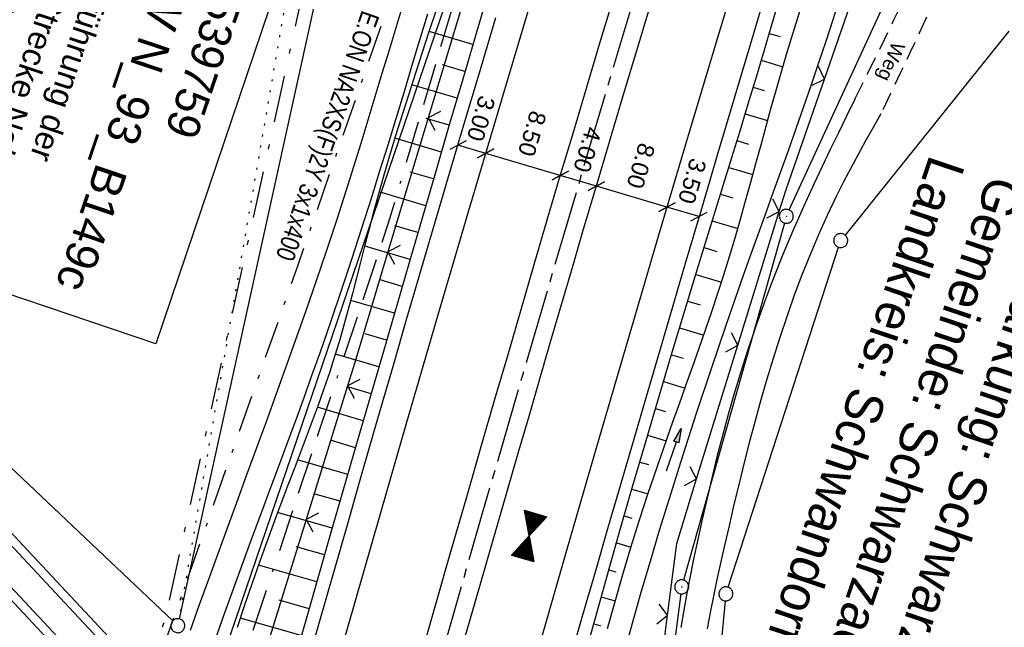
# Model space of a CAD drawing. Extents: x 511997 to 512565, y 475430 to 476399.
# Tile 4 of 32: x 512122 to 512228, y 475520 to 475585. Entities that reach past the tile are written whole.
import ezdxf
from ezdxf.enums import TextEntityAlignment as Align

# ---------------------------------------------------------------- set-up
doc = ezdxf.new("R2010")
doc.units = 0
doc.header["$LTSCALE"] = 10
doc.header["$MEASUREMENT"] = 0
for name, pattern in [('ACAD_ISO16W100', [73, 15, -6.5, 15, -6.5, 15, -7, 1, -7]), ('ACHSE', [5.5, 4, -0.5, 0.5, -0.5]), ('AUSGEZOGEN', [0]), ('LT00', [0]), ('LT08', [0.42, 0.2, -0.1, 0.02, -0.1]), ('LT11', [0.3, 0.2, -0.1]), ('PUNKTX2_STR', [0.6, 0.1, -0.5])]:
    doc.linetypes.add(name, pattern=pattern)
doc.layers.get('0').update_dxf_attribs({"linetype": 'LT00'})
for name, color, linetype in [('--WASSER_GRENZE', 180, 'PUNKTX2_STR'), ('-AX-020', 250, 'ACHSE'), ('-HTP-20O', 11, 'LT00'), ('BAB-KABEL', 220, 'ACAD_ISO16W100'), ('BEMAßUNG', 255, 'Continuous'), ('BW_TEXT', 20, 'AUSGEZOGEN'), ('DFK_AB_L', 21, 'LT00'), ('DFK_AB_P', 7, 'LT00'), ('DFK_GZPKT', 250, 'LT00'), ('DFK_KATASTER', 250, 'LT00'), ('FELDWEG_TEXT', 1, 'Continuous'), ('GEMEINDEGRENZE', 3, 'LT08'), ('GRENZNAME', 250, 'Continuous'), ('PFEIL', 140, 'AUSGEZOGEN'), ('STROM_TEXT', 80, 'Continuous'), ('STROM_UNTER', 80, 'LT08'), ('V89_AFBR_BAB', 250, 'LT00'), ('V89_BOESCH', 250, 'LT00'), ('V89_BOSCHUNG', 250, 'LT00'), ('V89_BR_KAPPE', 30, 'LT00'), ('V89_FELDWEG', 250, 'LT11'), ('V89_GRABEN', 250, 'LT00'), ('V89_LD_MARK', 250, 'LT00'), ('V89_ZAUN', 40, 'LT00')]:
    doc.layers.add(name, color=color, linetype=linetype)
doc.styles.add('Arial', font='ARIAL.TTF')
doc.styles.add('Beschrift', font='ARIAL.TTF')
doc.styles.add('UNIR-H', font='unir_h.shx', dxfattribs={"width": 0.8})
doc.styles.add('Versorgungsltg', font='ARIAL.TTF', dxfattribs={"width": 0.8, "height": 2})

# ---------------------------------------------------------------- blocks, each defined once
blk = doc.blocks.new('SYMB7010')
at = {"color": 0, "linetype": 'ByBlock'}
for points in [[(-0.031408, 0.499213), (-0.093728, 0.49134), (-0.15457, 0.475719), (-0.212975, 0.452595), (-0.268021, 0.422333), (-0.31884, 0.385411), (-0.36463, 0.342411), (-0.40467, 0.29401), (-0.438329, 0.240973), (-0.465074, 0.184136), (-0.484486, 0.124395), (-0.496256, 0.062692), (-0.5002, 0)], [(-0.5002, 0), (-0.496256, -0.062692), (-0.484486, -0.124395), (-0.465075, -0.184136), (-0.438329, -0.240973), (-0.404671, -0.29401), (-0.36463, -0.342411), (-0.31884, -0.385411), (-0.268021, -0.422333), (-0.212975, -0.452595), (-0.154571, -0.475719), (-0.093728, -0.49134), (-0.031408, -0.499213), (0.031408, -0.499213)], [(0.5002, 0), (0.496256, 0.062692), (0.484485, 0.124395), (0.465074, 0.184136), (0.438329, 0.240973), (0.40467, 0.29401), (0.36463, 0.342411), (0.31884, 0.385411), (0.268021, 0.422333), (0.212975, 0.452595), (0.15457, 0.475719), (0.093728, 0.49134), (0.031408, 0.499213), (-0.031408, 0.499213)], [(0.031408, -0.499213), (0.093728, -0.491341), (0.15457, -0.475719), (0.212975, -0.452595), (0.268021, -0.422333), (0.31884, -0.385411), (0.36463, -0.342411), (0.404671, -0.294011), (0.438329, -0.240974), (0.465075, -0.184136), (0.484486, -0.124395), (0.496256, -0.062692), (0.500201, 0)]]:
    blk.add_lwpolyline(points, dxfattribs=at)
blk = doc.blocks.new('SYMB0003')
at = {"color": 0, "linetype": 'ByBlock'}
for p, q in [((-0.015712, 0), (0.010166, 0.012015)), ((0, -0.021257), (-0.015712, 0)), ((0.010166, 0.012015), (0, -0.021257))]:
    blk.add_line(p, q, dxfattribs=at)
for points in [[(-0.031395, 0.499013), (-0.093691, 0.491144), (-0.154509, 0.475528), (-0.21289, 0.452414), (-0.267913, 0.422164), (-0.318712, 0.385257), (-0.364484, 0.342274), (-0.404509, 0.293893), (-0.438154, 0.240877), (-0.464888, 0.184062), (-0.484292, 0.124345), (-0.496058, 0.062667), (-0.5, 0)], [(-0.5, 0), (-0.496058, -0.062667), (-0.484292, -0.124345), (-0.464888, -0.184062), (-0.438154, -0.240877), (-0.404509, -0.293893), (-0.364485, -0.342274), (-0.318712, -0.385257), (-0.267914, -0.422164), (-0.21289, -0.452414), (-0.154509, -0.475529), (-0.093691, -0.491144), (-0.031395, -0.499014), (0.031395, -0.499014)], [(0.5, 0), (0.496057, 0.062667), (0.484292, 0.124345), (0.464888, 0.184062), (0.438153, 0.240877), (0.404509, 0.293893), (0.364484, 0.342274), (0.318712, 0.385257), (0.267913, 0.422164), (0.21289, 0.452414), (0.154509, 0.475528), (0.093691, 0.491144), (0.031395, 0.499013), (-0.031395, 0.499013)], [(0.031395, -0.499014), (0.093691, -0.491144), (0.154509, -0.475529), (0.21289, -0.452414), (0.267914, -0.422164), (0.318712, -0.385257), (0.364485, -0.342274), (0.404509, -0.293893), (0.438154, -0.240877), (0.464889, -0.184062), (0.484292, -0.124345), (0.496058, -0.062667), (0.5, 0)]]:
    blk.add_lwpolyline(points, dxfattribs=at)
blk = doc.blocks.new('SYMB0011')
at = {"color": 0, "linetype": 'ByBlock'}
for p, q in [((0.5, 0), (-0.5, 0)), ((0, 0.5), (0, -0.5))]:
    blk.add_line(p, q, dxfattribs=at)
blk = doc.blocks.new('SYMB0024')
at = {"color": 0, "linetype": 'ByBlock'}
for p, q in [((-0.5, 0.5), (0, 0)), ((0, 0), (0.5, 0.5))]:
    blk.add_line(p, q, dxfattribs=at)
blk = doc.blocks.new('_Oblique')
at = {"color": 0, "linetype": 'ByBlock', "lineweight": -2}
blk.add_line((-0.5, -0.5), (0.5, 0.5), dxfattribs=at)
blk = doc.blocks.new('Pfreil3')
at = {"layer": 'PFEIL'}
blk.add_hatch(color=256, dxfattribs=at).paths.add_polyline_path([(-1.55, 0.27), (-1.55, -0.27), (0, 0)])
for p, q in [((-1.55, 0), (-4.83, 0)), ((-1.55, -0.27), (-1.55, 0.27)), ((-1.55, 0.27), (0, 0)), ((0, 0), (-1.55, -0.27))]:
    blk.add_line(p, q, dxfattribs=at)
blk = doc.blocks.new('SYMB0072')
at = {"color": 0, "linetype": 'ByBlock'}
for p, q in [((-0.5, -0.25), (-0.5, 0.25)), ((-0.5, 0.25), (0, 0)), ((-0.5, -0.25), (-0.5, 0.25)), ((-0.48, -0.24), (-0.48, 0.24)), ((-0.46, -0.23), (-0.46, 0.23)), ((-0.44, -0.22), (-0.44, 0.22)), ((0.44, -0.22), (0.44, 0.22)), ((0.46, -0.23), (0.46, 0.23)), ((0.48, -0.24), (0.48, 0.24)), ((0.5, -0.25), (0.5, 0.25)), ((0, 0), (-0.5, -0.25)), ((-0.42, -0.21), (-0.42, 0.21)), ((-0.4, -0.2), (-0.4, 0.2)), ((-0.38, -0.19), (-0.38, 0.19)), ((-0.36, -0.18), (-0.36, 0.18)), ((-0.34, -0.17), (-0.34, 0.17)), ((-0.32, -0.16), (-0.32, 0.16)), ((-0.3, -0.15), (-0.3, 0.15)), ((-0.28, -0.14), (-0.28, 0.14)), ((-0.26, -0.13), (-0.26, 0.13)), ((-0.24, -0.12), (-0.24, 0.12)), ((-0.22, -0.11), (-0.22, 0.11)), ((-0.2, -0.1), (-0.2, 0.1)), ((-0.18, -0.09), (-0.18, 0.09)), ((-0.16, -0.08), (-0.16, 0.08)), ((-0.14, -0.07), (-0.14, 0.07)), ((-0.12, -0.06), (-0.12, 0.06)), ((-0.1, -0.05), (-0.1, 0.05)), ((-0.08, -0.04), (-0.08, 0.04)), ((-0.06, -0.03), (-0.06, 0.03)), ((-0.04, -0.02), (-0.04, 0.02)), ((-0.02, -0.01), (-0.02, 0.01)), ((0.02, -0.01), (0.02, 0.01)), ((0.04, -0.02), (0.04, 0.02)), ((0.06, -0.03), (0.06, 0.03)), ((0.08, -0.04), (0.08, 0.04)), ((0.1, -0.05), (0.1, 0.05)), ((0.12, -0.06), (0.12, 0.06)), ((0.14, -0.07), (0.14, 0.07)), ((0.16, -0.08), (0.16, 0.08)), ((0.18, -0.09), (0.18, 0.09)), ((0.2, -0.1), (0.2, 0.1)), ((0.22, -0.11), (0.22, 0.11)), ((0.24, -0.12), (0.24, 0.12)), ((0.26, -0.13), (0.26, 0.13)), ((0.28, -0.14), (0.28, 0.14)), ((0.3, -0.15), (0.3, 0.15)), ((0.32, -0.16), (0.32, 0.16)), ((0.34, -0.17), (0.34, 0.17)), ((0.36, -0.18), (0.36, 0.18)), ((0.38, -0.19), (0.38, 0.19)), ((0.4, -0.2), (0.4, 0.2)), ((0.42, -0.21), (0.42, 0.21))]:
    blk.add_line(p, q, dxfattribs=at)
blk.add_lwpolyline([(0, 0), (0.5, 0.25), (0.5, -0.25), (0, 0)], dxfattribs=at)

msp = doc.modelspace()

# ---------------------------------------------------------------- linework, layer by layer
at = {"layer": '--WASSER_GRENZE', "ltscale": 0.2}
msp.add_line((512151.31, 475591.84), (512139.1, 475521.02), dxfattribs=at)
at = {"layer": '-AX-020', "ltscale": 0.2, "flags": 128}
msp.add_lwpolyline([(512469.63, 476339.09), (512464.81, 476328.44), (512455.84, 476308.46), (512446.94, 476288.44), (512438.12, 476268.39), (512429.37, 476248.31), (512420.69, 476228.2), (512412.09, 476208.05), (512403.56, 476187.88), (512395.11, 476167.67), (512386.72, 476147.43), (512378.42, 476127.17), (512370.18, 476106.87), (512362.02, 476086.54), (512353.94, 476066.18), (512345.92, 476045.79), (512337.99, 476025.38), (512330.13, 476004.93), (512322.34, 475984.46), (512314.63, 475963.96), (512306.99, 475943.43), (512299.43, 475922.87), (512291.94, 475902.28), (512284.53, 475881.67), (512277.19, 475861.03), (512269.93, 475840.36), (512262.74, 475819.67), (512255.63, 475798.95), (512248.6, 475778.21), (512241.64, 475757.44), (512234.76, 475736.64), (512227.95, 475715.82), (512221.22, 475694.97), (512214.57, 475674.11), (512207.99, 475653.21), (512201.49, 475632.29), (512200.13, 475627.89), (512194.28, 475608.79), (512188.5, 475589.67), (512182.78, 475570.54), (512177.14, 475551.38), (512171.56, 475532.2), (512166.05, 475513.01), (512160.62, 475493.79), (512155.26, 475474.55), (512153.85, 475469.41)], dxfattribs=at)
at = {"layer": 'BAB-KABEL', "ltscale": 0.03, "flags": 128}
msp.add_lwpolyline([(512451.51, 476345.21), (512438.56, 476315.94), (512418.18, 476270.12), (512378.72, 476177.83), (512359.89, 476131.36), (512341.35, 476084.78), (512322.58, 476038.31), (512304.82, 475991.34), (512287.68, 475944.24), (512270.28, 475897.17), (512254.12, 475849.7), (512237.77, 475802.28), (512221.53, 475754.82), (512205.86, 475707.19), (512190.78, 475659.38), (512175.78, 475611.52), (512161.52, 475563.42), (512145.69, 475515.8), (512137.73, 475496.07), (512132.8, 475476.53)], dxfattribs=at)
at = {"layer": 'BEMAßUNG'}
for p, q in [((512171.97, 475570.91), (512168.99, 475571.79)), ((512179.95, 475568.54), (512171.97, 475570.91)), ((512183.82, 475567.4), (512179.95, 475568.54)), ((512191.39, 475565.15), (512183.82, 475567.4)), ((512194.83, 475564.13), (512191.39, 475565.15))]:
    msp.add_line(p, q, dxfattribs=at)
at = {"layer": 'DFK_AB_L'}
for p, q in [((512204.49, 475564.84), (512225.18, 475609.81)), ((512203.98, 475563.44), (512193.17, 475525.16)), ((512192.87, 475523.7), (512190.31, 475504.44))]:
    msp.add_line(p, q, dxfattribs=at)
at = {"layer": 'DFK_KATASTER'}
for p, q in [((512154.39, 475590.48), (512139.13, 475521.01)), ((512228.03, 475584.02), (512210.48, 475562.14)), ((512083.98, 475572.38), (512138.43, 475520.8)), ((512197.93, 475524.4), (512209.78, 475560.85)), ((512197.63, 475522.94), (512195.83, 475504.66))]:
    msp.add_line(p, q, dxfattribs=at)
at = {"layer": 'GEMEINDEGRENZE', "ltscale": 2.5, "flags": 128}
msp.add_lwpolyline([(512284.95, 475477), (512267.81, 475490.73), (512251.31, 475522.19), (512242.37, 475555.3), (512229.97, 475584.98), (512227.01, 475610.4), (512238.86, 475661.14), (512275.55, 475791.69), (512297.96, 475860.4), (512299.32, 475864.34), (512322.1, 475898.59), (512340.39, 475931.96), (512366.59, 476019.31), (512318.09, 476028.59), (512312.28, 476031.12), (512305.69, 476033.81), (512287.82, 475996.96), (512243.16, 475928.69), (512232.75, 475919.29), (512200.58, 475820.9), (512193.73, 475799.02), (512174.8, 475704.06), (512153.08, 475591.51), (512137.53, 475520.72), (512131.52, 475505.41), (512122.11, 475480.14)], dxfattribs=at)
at = {"layer": 'STROM_UNTER', "ltscale": 2, "flags": 128}
msp.add_lwpolyline([(512446.37, 476346.95), (512441.89, 476337.52), (512422.54, 476294.31), (512409.88, 476265.15), (512403.87, 476251.37), (512398.74, 476239.7), (512387.19, 476212.42), (512377.33, 476188.66), (512363.53, 476155.45), (512355.32, 476135.55), (512344.46, 476108.79), (512339.24, 476095.98), (512321.54, 476050.79), (512313.7, 476028.7), (512300.89, 475996.83), (512277.43, 475933.71), (512263.45, 475896.17), (512257.64, 475879.29), (512247.91, 475851.33), (512241.34, 475831.49), (512239.16, 475825.05), (512227.45, 475790.8), (512213.66, 475750.66), (512199.44, 475707.54), (512188.93, 475674.4), (512180.51, 475646.83), (512162.54, 475589.79), (512151.76, 475558.72), (512137.69, 475518.75), (512131.72, 475500.22), (512126.24, 475478.75)], dxfattribs=at)
at = {"layer": 'V89_AFBR_BAB'}
for points in [[(512163.13, 475586.97), (512162.36, 475584.47), (512161.61, 475581.96), (512160.85, 475579.46), (512160.1, 475576.96), (512159.34, 475574.46), (512158.57, 475571.96), (512157.79, 475569.46), (512157.01, 475566.97), (512155.96, 475563.72), (512154.89, 475560.48), (512153.8, 475557.25), (512152.69, 475554.02), (512151.56, 475550.8), (512150.52, 475547.91), (512149.48, 475545.02), (512148.43, 475542.13), (512147.37, 475539.24), (512146.31, 475536.35), (512145.25, 475533.46), (512144.25, 475530.73), (512143.25, 475527.99), (512142.25, 475525.24), (512141.27, 475522.5), (512140.29, 475519.75)], [(512185.54, 475587.27), (512184.13, 475582.57), (512182.72, 475577.87), (512181.32, 475573.16), (512179.92, 475568.46), (512178.53, 475563.75), (512177.12, 475558.95), (512175.72, 475554.14), (512174.32, 475549.33), (512172.92, 475544.52), (512171.53, 475539.71), (512169.83, 475533.82), (512168.13, 475527.93), (512166.44, 475522.04), (512164.75, 475516.15), (512162.15, 475507.04), (512159.56, 475497.93), (512157.9, 475492.03), (512156.24, 475486.14), (512154.59, 475480.24), (512152.95, 475474.34), (512151.79, 475470.11)], [(512201.66, 475587.13), (512200.29, 475582.53), (512198.55, 475576.68), (512196.81, 475570.82), (512195.08, 475564.96), (512193.35, 475559.09), (512191.94, 475554.33), (512190.54, 475549.57), (512189.15, 475544.81), (512187.75, 475540.04), (512186.36, 475535.28), (512185.02, 475530.65), (512183.68, 475526.02), (512182.35, 475521.39), (512181.01, 475516.76)], [(512142.96, 475518.74), (512143.95, 475521.49), (512144.94, 475524.24), (512145.94, 475526.99), (512146.95, 475529.73), (512147.97, 475532.47), (512148.88, 475534.92), (512149.79, 475537.37), (512150.7, 475539.82), (512151.6, 475542.27), (512152.5, 475544.73), (512153.38, 475547.19), (512154.26, 475549.65), (512155.4, 475552.95), (512156.52, 475556.26), (512157.62, 475559.58), (512158.7, 475562.9), (512159.76, 475566.23), (512160.63, 475569.03), (512161.5, 475571.83), (512162.36, 475574.64), (512163.21, 475577.44), (512164.06, 475580.25), (512164.9, 475583.06), (512165.75, 475585.87)], [(512169.72, 475518.96), (512170.86, 475522.92), (512172, 475526.88), (512173.15, 475530.84), (512174.3, 475534.8), (512175.45, 475538.76), (512176.61, 475542.75), (512177.76, 475546.74), (512178.92, 475550.72), (512180.08, 475554.71), (512181.25, 475558.69), (512182.42, 475562.67), (512183.82, 475567.41), (512185.23, 475572.14), (512186.64, 475576.87), (512188.06, 475581.59), (512189.49, 475586.32)], [(512153.05, 475516.79), (512154.06, 475520.31), (512155.16, 475524.15), (512156.25, 475527.99), (512157.35, 475531.83), (512158.45, 475535.67), (512159.55, 475539.51), (512160.66, 475543.35), (512162.07, 475548.22), (512163.48, 475553.09), (512164.91, 475557.96), (512166.34, 475562.82), (512167.78, 475567.68), (512169.53, 475573.61), (512171.29, 475579.54), (512173.05, 475585.46)], [(512211.53, 475576.7), (512210.64, 475574.91), (512209.76, 475573.11), (512208.88, 475571.31), (512208.01, 475569.5), (512207.16, 475567.69), (512206.01, 475565.16), (512204.89, 475562.61), (512203.82, 475560.05), (512202.78, 475557.47), (512201.8, 475554.87), (512200.86, 475552.26), (512199.97, 475549.62), (512199.26, 475547.39), (512198.58, 475545.15), (512197.94, 475542.9), (512197.33, 475540.64), (512196.74, 475538.37), (512196.18, 475536.09), (512195.65, 475533.8), (512195.13, 475531.51), (512194.63, 475529.21), (512194.25, 475527.4), (512193.88, 475525.58), (512193.53, 475523.76), (512193.2, 475521.93), (512192.89, 475520.1)], [(512214.3, 475575.14), (512213.49, 475573.69), (512212.68, 475572.24), (512211.87, 475570.79), (512211.08, 475569.33), (512210.31, 475567.85), (512209.57, 475566.37), (512208.56, 475564.26), (512207.6, 475562.12), (512206.69, 475559.97), (512205.82, 475557.79), (512205, 475555.59), (512204.22, 475553.38), (512203.47, 475551.16), (512202.76, 475548.93), (512202.09, 475546.71), (512201.45, 475544.48), (512200.83, 475542.25), (512200.24, 475540.01), (512199.67, 475537.77), (512199.11, 475535.52), (512198.57, 475533.26), (512198.04, 475531), (512197.53, 475528.73), (512197.13, 475526.98), (512196.75, 475525.22), (512196.37, 475523.46), (512196.02, 475521.7), (512195.69, 475519.94)]]:
    msp.add_lwpolyline(points, dxfattribs=at)
at = {"layer": 'V89_BOESCH'}
for points in [[(512172.51, 475589.13), (512171, 475584), (512169.5, 475578.86), (512167.99, 475573.72), (512166.5, 475568.59), (512163.73, 475559.07), (512160.96, 475549.56), (512158.2, 475540.04), (512155.45, 475530.52), (512152.71, 475520.99), (512149.19, 475508.72), (512145.68, 475496.43), (512142.19, 475484.15), (512141.02, 475480.02), (512139.86, 475475.89), (512139.41, 475474.3)], [(512182.39, 475516.26), (512183.65, 475520.88), (512184.94, 475525.48), (512186.24, 475530.09), (512187.56, 475534.69), (512188.97, 475539.54), (512190.4, 475544.39), (512191.85, 475549.23), (512193.31, 475554.07), (512194.78, 475558.9), (512195.67, 475561.79), (512196.55, 475564.68), (512197.44, 475567.57), (512198.33, 475570.45), (512199.22, 475573.34), (512200.09, 475576.23), (512200.97, 475579.12), (512201.83, 475582.02), (512202.58, 475584.57), (512203.33, 475587.13)], [(512166.61, 475586.16), (512165.88, 475583.94), (512165.15, 475581.71), (512164.43, 475579.49), (512163.71, 475577.26), (512163, 475575.03), (512162.3, 475572.79), (512161.62, 475570.55), (512160.96, 475568.31), (512160.33, 475566.05), (512159.87, 475564.36), (512159.43, 475562.66), (512158.99, 475560.96), (512158.56, 475559.26), (512158.13, 475557.56), (512157.69, 475555.87), (512157.24, 475554.17), (512156.77, 475552.48), (512156.28, 475550.8), (512155.77, 475549.13), (512155.21, 475547.38), (512154.62, 475545.65), (512154.01, 475543.92), (512153.38, 475542.2), (512152.74, 475540.48), (512152.09, 475538.77), (512151.43, 475537.05), (512150.77, 475535.34), (512150.12, 475533.63), (512149.47, 475531.91), (512148.61, 475529.56), (512147.77, 475527.2), (512146.94, 475524.84), (512146.13, 475522.47), (512145.33, 475520.1)]]:
    msp.add_lwpolyline(points, dxfattribs=at)
at = {"layer": 'V89_BOSCHUNG'}
for p, q in [((512170.58, 475582.57), (512165.89, 475583.96)), ((512202.34, 475583.77), (512203.51, 475583.42)), ((512169.74, 475579.69), (512167.35, 475580.4)), ((512201.49, 475580.89), (512203.81, 475580.2)), ((512168.9, 475576.81), (512164.03, 475578.25)), ((512200.63, 475578.02), (512201.81, 475577.66)), ((512199.76, 475575.14), (512202.18, 475574.42)), ((512168.06, 475573.93), (512165.58, 475574.66)), ((512167.22, 475571.05), (512162.22, 475572.53)), ((512198.89, 475572.28), (512200.14, 475571.9)), ((512166.38, 475568.17), (512163.87, 475568.91)), ((512198.01, 475569.41), (512200.59, 475568.63)), ((512165.54, 475565.29), (512160.53, 475566.77)), ((512197.13, 475566.54), (512198.46, 475566.14)), ((512196.24, 475563.67), (512198.97, 475562.85)), ((512164.7, 475562.41), (512162.22, 475563.14)), ((512163.86, 475559.53), (512159, 475560.97)), ((512195.36, 475560.81), (512196.74, 475560.39)), ((512163.02, 475556.65), (512160.64, 475557.36)), ((512194.48, 475557.94), (512197.23, 475557.11)), ((512162.19, 475553.77), (512157.5, 475555.15)), ((512193.61, 475555.07), (512194.95, 475554.66)), ((512192.74, 475552.2), (512195.33, 475551.42)), ((512161.35, 475550.89), (512159.03, 475551.57)), ((512160.51, 475548.01), (512155.85, 475549.38)), ((512191.88, 475549.32), (512193.11, 475548.95)), ((512159.68, 475545.13), (512157.3, 475545.83)), ((512191.02, 475546.45), (512193.33, 475545.75)), ((512158.84, 475542.25), (512153.93, 475543.7)), ((512190.16, 475543.57), (512191.24, 475543.25)), ((512189.31, 475540.69), (512191.31, 475540.1)), ((512158.01, 475539.36), (512155.45, 475540.12)), ((512157.18, 475536.49), (512151.81, 475538.05)), ((512188.47, 475537.81), (512189.4, 475537.54)), ((512156.35, 475533.62), (512153.54, 475534.43)), ((512187.63, 475534.92), (512189.36, 475534.43)), ((512155.52, 475530.75), (512149.66, 475532.41)), ((512186.8, 475532.04), (512187.62, 475531.81)), ((512154.69, 475527.87), (512151.65, 475528.72)), ((512185.98, 475529.15), (512187.54, 475528.71)), ((512153.86, 475524.98), (512147.61, 475526.75)), ((512185.16, 475526.27), (512185.92, 475526.05)), ((512153.03, 475522.1), (512149.83, 475523.01)), ((512184.35, 475523.38), (512185.85, 475522.96)), ((512152.2, 475519.22), (512145.65, 475521.07)), ((512183.55, 475520.49), (512184.29, 475520.28))]:
    msp.add_line(p, q, dxfattribs=at)
at = {"layer": 'V89_BR_KAPPE'}
for points in [[(512143.73, 475504.69), (512144.39, 475505.34), (512128.5, 475522.33), (512108.61, 475543.6), (512092.05, 475561.28), (512091.38, 475560.68), (512107.92, 475542.98), (512127.85, 475521.67), (512143.73, 475504.69)], [(512141.47, 475502.59), (512140.78, 475501.98), (512124.9, 475518.97), (512105.1, 475540.15), (512088.44, 475557.95), (512089.12, 475558.56), (512105.77, 475540.79), (512125.56, 475519.62), (512141.47, 475502.59)]]:
    msp.add_lwpolyline(points, dxfattribs=at)
at = {"layer": 'V89_FELDWEG', "flags": 128}
for points in [[(512211.53, 475576.7), (512212.59, 475578.85), (512213.65, 475580.99), (512214.71, 475583.13), (512215.75, 475585.28), (512216.79, 475587.43), (512217.81, 475589.59), (512218.82, 475591.76), (512219.81, 475593.93), (512220.77, 475596.12), (512221.72, 475598.31), (512222.86, 475601.08), (512223.96, 475603.87), (512225.02, 475606.68), (512226.03, 475609.51), (512226.98, 475612.35), (512227.88, 475615.21), (512228.71, 475618.08), (512229.49, 475620.98), (512229.98, 475622.95), (512230.45, 475624.92), (512230.89, 475626.91), (512231.32, 475628.89), (512231.72, 475630.88), (512232.12, 475632.88), (512232.51, 475634.87), (512232.89, 475636.87), (512233.27, 475638.87), (512233.65, 475640.87), (512234.04, 475642.86), (512234.43, 475644.86), (512234.84, 475646.85), (512235.27, 475648.83), (512235.84, 475651.39), (512236.44, 475653.94), (512237.07, 475656.49), (512237.71, 475659.03), (512238.38, 475661.56), (512239.06, 475664.09), (512239.75, 475666.62), (512240.45, 475669.15), (512241.15, 475671.68), (512241.86, 475674.2), (512243.44, 475679.9), (512245, 475685.6), (512246.55, 475691.3), (512248.09, 475697), (512249.63, 475702.71), (512250.52, 475706.06), (512251.42, 475709.42), (512252.31, 475712.78), (512253.21, 475716.14), (512254.11, 475719.49), (512255.01, 475722.85), (512255.93, 475726.2), (512256.85, 475729.55), (512258.36, 475735), (512259.91, 475740.44), (512261.48, 475745.88), (512263.07, 475751.31), (512264.68, 475756.73), (512265.56, 475759.62), (512266.43, 475762.51), (512267.31, 475765.39), (512268.18, 475768.28), (512269.05, 475771.17), (512269.92, 475774.06), (512270.78, 475776.96), (512271.63, 475779.85), (512272.46, 475782.75), (512273.29, 475785.66), (512273.99, 475788.2), (512274.69, 475790.75), (512275.37, 475793.3), (512276.06, 475795.85), (512276.74, 475798.4), (512277.42, 475800.95), (512278.11, 475803.5), (512278.81, 475806.05), (512279.51, 475808.6), (512280.23, 475811.14), (512280.97, 475813.67), (512281.87, 475816.66), (512282.79, 475819.65), (512283.73, 475822.63), (512284.69, 475825.6), (512285.67, 475828.57), (512286.67, 475831.54), (512287.68, 475834.5), (512288.7, 475837.46), (512289.73, 475840.42), (512290.43, 475842.41), (512291.14, 475844.41), (512291.85, 475846.4), (512292.58, 475848.39), (512293.32, 475850.37), (512294.07, 475852.34), (512294.85, 475854.31), (512295.65, 475856.26), (512296.47, 475858.2), (512297.33, 475860.13), (512298.21, 475862.05), (512299.13, 475863.94), (512300.15, 475865.93), (512301.19, 475867.9), (512302.28, 475869.84), (512303.4, 475871.78), (512304.54, 475873.69), (512305.71, 475875.59), (512306.91, 475877.48), (512308.12, 475879.35), (512309.42, 475881.32), (512310.74, 475883.29), (512312.07, 475885.24), (512313.4, 475887.19), (512314.75, 475889.13), (512316.09, 475891.07), (512317.44, 475893.01), (512318.79, 475894.95), (512320.12, 475896.9), (512321.54, 475898.98), (512322.94, 475901.07), (512324.33, 475903.17), (512325.69, 475905.28), (512327.04, 475907.41), (512328.37, 475909.54), (512329.67, 475911.7), (512330.94, 475913.86), (512332.19, 475916.05), (512333.4, 475918.25), (512334.57, 475920.47), (512335.73, 475922.75), (512336.85, 475925.06), (512337.94, 475927.38), (512339, 475929.72), (512340.03, 475932.07), (512341.02, 475934.43), (512342, 475936.81), (512342.95, 475939.19), (512343.89, 475941.59), (512345.02, 475944.55), (512346.12, 475947.52), (512347.18, 475950.51), (512348.22, 475953.51), (512349.22, 475956.51), (512350.17, 475959.53), (512351.09, 475962.56), (512351.95, 475965.61), (512352.55, 475967.81), (512353.12, 475970.02), (512353.67, 475972.23), (512354.21, 475974.45), (512354.74, 475976.67), (512355.25, 475978.89), (512355.76, 475981.12), (512356.26, 475983.35), (512356.77, 475985.58), (512357.27, 475987.8), (512357.78, 475990.03), (512358.32, 475992.33), (512358.87, 475994.63), (512359.44, 475996.92), (512360.03, 475999.21), (512360.64, 476001.49), (512361.28, 476003.76), (512361.94, 476006.02), (512362.65, 476008.27), (512363.39, 476010.51), (512364.1, 476012.52), (512364.84, 476014.52), (512365.61, 476016.52), (512366.4, 476018.5), (512367.22, 476020.48), (512368.06, 476022.45), (512368.91, 476024.42), (512369.77, 476026.38), (512370.64, 476028.33), (512371.52, 476030.29), (512372.4, 476032.24), (512373.29, 476034.2), (512374.05, 476035.89), (512374.8, 476037.58), (512375.55, 476039.28), (512376.28, 476040.98), (512376.99, 476042.69), (512377.69, 476044.4), (512378.36, 476046.12), (512379.01, 476047.85), (512379.62, 476049.59), (512380.29, 476051.59), (512380.91, 476053.61), (512381.49, 476055.63), (512382.04, 476057.67), (512382.56, 476059.71), (512383.06, 476061.77), (512383.53, 476063.83), (512383.98, 476065.89), (512384.41, 476067.96), (512384.8, 476069.87), (512385.18, 476071.77), (512385.56, 476073.68), (512385.93, 476075.59), (512386.31, 476077.5), (512386.69, 476079.4), (512387.09, 476081.3), (512387.49, 476083.2), (512387.92, 476085.09), (512388.36, 476086.98), (512388.82, 476088.87), (512389.49, 476091.43), (512390.21, 476093.98), (512390.97, 476096.52), (512391.76, 476099.04), (512392.59, 476101.56), (512393.45, 476104.07), (512394.34, 476106.57), (512395.25, 476109.06), (512396.36, 476112.01), (512397.49, 476114.94), (512398.65, 476117.86), (512399.83, 476120.78), (512401.03, 476123.69), (512402.25, 476126.59), (512403.49, 476129.48), (512404.73, 476132.36), (512405.99, 476135.25), (512407.26, 476138.13), (512408.53, 476141), (512409.81, 476143.88), (512411.09, 476146.75), (512412.37, 476149.62), (512413.64, 476152.5), (512414.92, 476155.37), (512416.46, 476158.88), (512417.99, 476162.39), (512419.52, 476165.9), (512421.05, 476169.41), (512422.57, 476172.92), (512424.1, 476176.44), (512425.63, 476179.95), (512427.41, 476184.03), (512429.2, 476188.11), (512431, 476192.19), (512432.79, 476196.27), (512434.59, 476200.34), (512436.39, 476204.42), (512437.79, 476207.6), (512439.18, 476210.78), (512440.57, 476213.96), (512441.95, 476217.15), (512443.32, 476220.34), (512444.68, 476223.54), (512446.02, 476226.74), (512447.34, 476229.95), (512448.37, 476232.47), (512449.38, 476234.99), (512450.39, 476237.52), (512451.39, 476240.04), (512452.39, 476242.57), (512453.4, 476245.1), (512454.4, 476247.62), (512455.42, 476250.14), (512456.45, 476252.66), (512457.49, 476255.17), (512458.55, 476257.67), (512459.54, 476259.97), (512460.54, 476262.27), (512461.56, 476264.56), (512462.58, 476266.84), (512463.61, 476269.13), (512464.65, 476271.41), (512465.68, 476273.69), (512466.72, 476275.97), (512467.75, 476278.26), (512468.77, 476280.55), (512469.79, 476282.84), (512470.88, 476285.34), (512471.96, 476287.84), (512473.03, 476290.35), (512474.1, 476292.86), (512475.16, 476295.38), (512476.21, 476297.89), (512477.27, 476300.41), (512478.33, 476302.92), (512479.4, 476305.43), (512480.47, 476307.94), (512481.66, 476310.68), (512482.85, 476313.42), (512484.05, 476316.15), (512485.26, 476318.89), (512486.47, 476321.62), (512487.68, 476324.35), (512488.89, 476327.08), (512490.1, 476329.81), (512491, 476331.86)], [(512493.03, 476331.18), (512492.16, 476329.12), (512491.01, 476326.39), (512489.88, 476323.66), (512488.74, 476320.93), (512487.61, 476318.19), (512486.48, 476315.46), (512485.34, 476312.73), (512484.2, 476310), (512483.05, 476307.27), (512481.7, 476304.1), (512480.33, 476300.93), (512478.94, 476297.77), (512477.55, 476294.61), (512476.15, 476291.46), (512474.74, 476288.31), (512473.32, 476285.16), (512471.9, 476282.02), (512470.62, 476279.19), (512469.33, 476276.36), (512468.05, 476273.53), (512466.78, 476270.69), (512465.51, 476267.86), (512464.25, 476265.02), (512463.01, 476262.17), (512461.78, 476259.32), (512460.57, 476256.45), (512459.55, 476253.98), (512458.53, 476251.51), (512457.53, 476249.03), (512456.54, 476246.54), (512455.55, 476244.05), (512454.56, 476241.57), (512453.58, 476239.08), (512452.59, 476236.59), (512451.6, 476234.1), (512450.6, 476231.62), (512449.59, 476229.14), (512448.42, 476226.3), (512447.23, 476223.47), (512446.04, 476220.64), (512444.83, 476217.82), (512443.61, 476215), (512442.39, 476212.18), (512441.16, 476209.37), (512439.94, 476206.55), (512438.71, 476203.74), (512436.89, 476199.57), (512435.08, 476195.4), (512433.26, 476191.22), (512431.45, 476187.05), (512429.64, 476182.88), (512427.82, 476178.71), (512425.69, 476173.85), (512423.56, 476168.99), (512421.43, 476164.13), (512419.29, 476159.28), (512417.15, 476154.42), (512415.6, 476150.9), (512414.04, 476147.37), (512412.5, 476143.84), (512410.96, 476140.31), (512409.42, 476136.78), (512407.9, 476133.24), (512406.39, 476129.69), (512404.9, 476126.14), (512403.42, 476122.58), (512401.96, 476119.01), (512400.52, 476115.43), (512399.1, 476111.85), (512397.71, 476108.24), (512396.88, 476106.05), (512396.06, 476103.85), (512395.26, 476101.64), (512394.48, 476099.42), (512393.73, 476097.2), (512393, 476094.97), (512392.31, 476092.73), (512391.66, 476090.48), (512391.04, 476088.22), (512390.57, 476086.37), (512390.13, 476084.5), (512389.71, 476082.63), (512389.31, 476080.76), (512388.92, 476078.88), (512388.54, 476077), (512388.18, 476075.12), (512387.81, 476073.23), (512387.45, 476071.34), (512387.09, 476069.45), (512386.72, 476067.57), (512386.34, 476065.66), (512385.94, 476063.75), (512385.53, 476061.85), (512385.09, 476059.95), (512384.64, 476058.06), (512384.16, 476056.18), (512383.65, 476054.31), (512383.11, 476052.45), (512382.53, 476050.59), (512381.92, 476048.76), (512381.29, 476047), (512380.62, 476045.25), (512379.93, 476043.51), (512379.21, 476041.78), (512378.47, 476040.05), (512377.72, 476038.33), (512376.96, 476036.62), (512376.19, 476034.9), (512375.43, 476033.19), (512374.39, 476030.86), (512373.37, 476028.53), (512372.36, 476026.19), (512371.36, 476023.85), (512370.39, 476021.49), (512369.45, 476019.13), (512368.53, 476016.76), (512367.64, 476014.38), (512366.79, 476011.99), (512365.97, 476009.58), (512365.26, 476007.35), (512364.57, 476005.1), (512363.91, 476002.84), (512363.28, 476000.58), (512362.66, 475998.3), (512362.07, 475996.03), (512361.49, 475993.74), (512360.92, 475991.46), (512360.36, 475989.17), (512359.76, 475986.75), (512359.17, 475984.33), (512358.58, 475981.91), (512357.99, 475979.49), (512357.39, 475977.07), (512356.78, 475974.66), (512356.16, 475972.24), (512355.52, 475969.84), (512354.87, 475967.43), (512354.2, 475965.03), (512352.98, 475960.89), (512351.7, 475956.76), (512350.35, 475952.66), (512348.94, 475948.57), (512347.46, 475944.51), (512345.92, 475940.47), (512344.69, 475937.38), (512343.42, 475934.3), (512342.11, 475931.25), (512340.77, 475928.21), (512339.37, 475925.19), (512337.93, 475922.19), (512336.45, 475919.22), (512334.62, 475915.72), (512332.73, 475912.25), (512330.77, 475908.83), (512328.75, 475905.44), (512326.67, 475902.09), (512324.52, 475898.78), (512322.31, 475895.51), (512321.11, 475893.77), (512319.88, 475892.04), (512318.65, 475890.31), (512317.41, 475888.59), (512316.17, 475886.88), (512314.93, 475885.16), (512313.69, 475883.44), (512312.47, 475881.71), (512311.25, 475879.97), (512310.05, 475878.22), (512308.82, 475876.38), (512307.61, 475874.52), (512306.42, 475872.65), (512305.27, 475870.75), (512304.14, 475868.84), (512303.05, 475866.91), (512302, 475864.97), (512300.99, 475863), (512300.08, 475861.11), (512299.2, 475859.21), (512298.35, 475857.3), (512297.53, 475855.36), (512296.73, 475853.42), (512295.97, 475851.47), (512295.22, 475849.51), (512294.48, 475847.54), (512293.76, 475845.56), (512293.06, 475843.58), (512292.36, 475841.6), (512291.66, 475839.61), (512290.73, 475836.97), (512289.81, 475834.33), (512288.9, 475831.68), (512287.99, 475829.04), (512287.1, 475826.39), (512286.22, 475823.73), (512285.36, 475821.08), (512284.51, 475818.41), (512283.69, 475815.74), (512282.9, 475813.06), (512282.23, 475810.75), (512281.59, 475808.43), (512280.95, 475806.11), (512280.33, 475803.78), (512279.72, 475801.45), (512279.12, 475799.12), (512278.52, 475796.78), (512277.92, 475794.45), (512277.31, 475792.11), (512276.71, 475789.78), (512276.1, 475787.45), (512275.47, 475785.12), (512274.67, 475782.19), (512273.86, 475779.26), (512273.02, 475776.34), (512272.18, 475773.42), (512271.32, 475770.51), (512270.46, 475767.59), (512269.59, 475764.68), (512268.71, 475761.77), (512267.84, 475758.86), (512266.97, 475755.95), (512265.81, 475752.07), (512264.67, 475748.19), (512263.54, 475744.31), (512262.42, 475740.43), (512261.31, 475736.53), (512260.22, 475732.64), (512259.16, 475728.74), (512258.36, 475725.77), (512257.57, 475722.8), (512256.79, 475719.82), (512256.02, 475716.85), (512255.24, 475713.88), (512254.47, 475710.9), (512253.69, 475707.93), (512252.9, 475704.96), (512252.1, 475701.99), (512251.24, 475698.84), (512250.36, 475695.7), (512249.48, 475692.55), (512248.59, 475689.41), (512247.7, 475686.27), (512246.8, 475683.13), (512245.91, 475679.99), (512245.02, 475676.85), (512244.14, 475673.71), (512243.36, 475670.88), (512242.58, 475668.05), (512241.83, 475665.21), (512241.08, 475662.37), (512240.36, 475659.53), (512239.66, 475656.68), (512238.98, 475653.82), (512238.32, 475650.96), (512237.7, 475648.1), (512237.26, 475645.98), (512236.83, 475643.87), (512236.41, 475641.75), (512236, 475639.63), (512235.59, 475637.51), (512235.19, 475635.39), (512234.77, 475633.27), (512234.35, 475631.16), (512233.92, 475629.04), (512233.48, 475626.93), (512233.01, 475624.82), (512232.53, 475622.72), (512232.02, 475620.63), (512231.23, 475617.63), (512230.4, 475614.65), (512229.5, 475611.68), (512228.55, 475608.73), (512227.55, 475605.79), (512226.51, 475602.87), (512225.41, 475599.98), (512224.27, 475597.09), (512223.35, 475594.87), (512222.4, 475592.65), (512221.44, 475590.44), (512220.45, 475588.24), (512219.45, 475586.04), (512218.44, 475583.86), (512217.41, 475581.67), (512216.38, 475579.49), (512215.34, 475577.32), (512214.3, 475575.14)]]:
    msp.add_lwpolyline(points, dxfattribs=at)
at = {"layer": 'V89_GRABEN'}
for points in [[(512185.02, 475519.97), (512185.82, 475522.87), (512186.66, 475525.77), (512187.52, 475528.65), (512188.42, 475531.53), (512189.35, 475534.39), (512190.01, 475536.35), (512190.69, 475538.31), (512191.37, 475540.27), (512192.07, 475542.22), (512192.77, 475544.17), (512193.46, 475546.13), (512194.16, 475548.08), (512194.85, 475550.03), (512195.53, 475551.99), (512196.2, 475553.95), (512196.85, 475555.92), (512197.48, 475557.89), (512198.09, 475559.87), (512198.68, 475561.85), (512199.26, 475563.84), (512199.82, 475565.83), (512200.37, 475567.83), (512200.92, 475569.82), (512201.47, 475571.82), (512202.01, 475573.81), (512202.56, 475575.81), (512203.12, 475577.8), (512203.69, 475579.79), (512204.28, 475581.77), (512205.05, 475584.3), (512205.85, 475586.83)], [(512209.89, 475587.52), (512209.15, 475585.21), (512208.4, 475582.9), (512207.64, 475580.6), (512206.84, 475578.24), (512206.03, 475575.88), (512205.2, 475573.53), (512204.37, 475571.18), (512203.52, 475568.83), (512202.68, 475566.48), (512201.83, 475564.14), (512200.99, 475561.79), (512200.14, 475559.44), (512199.31, 475557.09), (512197.69, 475552.45), (512196.11, 475547.8), (512194.57, 475543.14), (512193.06, 475538.46), (512191.59, 475533.78), (512190.57, 475530.47), (512189.58, 475527.15), (512188.6, 475523.83), (512187.65, 475520.5), (512186.72, 475517.16)]]:
    msp.add_lwpolyline(points, dxfattribs=at)
at = {"layer": 'V89_LD_MARK'}
for points in [[(512143.95, 475472.76), (512145.01, 475476.63), (512148.96, 475490.92), (512152.96, 475505.19), (512156.34, 475517.13), (512159.75, 475529.06), (512163.19, 475540.98), (512166.66, 475552.89), (512170.16, 475564.79), (512173.68, 475576.69), (512177.23, 475588.58), (512180.81, 475600.46), (512184.41, 475612.33), (512188.04, 475624.19), (512191.7, 475636.05), (512197.94, 475656.11), (512204.24, 475676.15), (512210.62, 475696.16), (512217.07, 475716.15), (512223.58, 475736.12), (512230.17, 475756.07), (512236.82, 475775.99), (512243.64, 475796.18)], [(512227.29, 475681.62), (512221.73, 475664.11), (512216.22, 475646.59), (512210.77, 475629.05), (512207.33, 475617.89), (512203.91, 475606.72), (512200.51, 475595.54), (512197.13, 475584.36), (512193.78, 475573.17), (512190.45, 475561.98), (512187.15, 475550.77), (512183.87, 475539.56), (512180.61, 475528.34), (512177.39, 475517.12), (512174.19, 475505.88), (512171.02, 475494.64), (512167.4, 475481.68), (512163.83, 475468.72), (512163.16, 475466.27)]]:
    msp.add_lwpolyline(points, dxfattribs=at)
at = {"layer": 'V89_ZAUN'}
for p, q in [((512208.27, 475578.87), (512213.2, 475593.04)), ((512170.11, 475589.07), (512165.8, 475574.7)), ((512165.8, 475574.7), (512161.49, 475560.34)), ((512199, 475550.34), (512203.42, 475564.68)), ((512194.57, 475536.01), (512199, 475550.34)), ((512157.16, 475545.98), (512152.73, 475531.65)), ((512152.73, 475531.65), (512148.29, 475517.32)), ((512189.57, 475506.52), (512191.46, 475521.4))]:
    msp.add_line(p, q, dxfattribs=at)
for points in [[(512203.42, 475564.68), (512204.16, 475567.05), (512208.27, 475578.87)], [(512161.49, 475560.34), (512157.94, 475548.49), (512157.16, 475545.98)], [(512191.46, 475521.4), (512192.44, 475529.09), (512194.57, 475536.01)]]:
    msp.add_lwpolyline(points, dxfattribs=at)

# ---------------------------------------------------------------- block references
at = {"layer": '-HTP-20O', "xscale": 5.00000000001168, "yscale": 5.000000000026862, "zscale": 5.000000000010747, "rotation": 253.8961751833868}
msp.add_blockref('SYMB0072', (512176.62, 475529.91), dxfattribs=at)
at = {"layer": 'BEMAßUNG', "xscale": 1.4, "yscale": 1.4, "zscale": 1.4}
for p, rotation in [((512168.99, 475571.79), 163.4802147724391), ((512171.97, 475570.91), 163.4802147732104), ((512171.97, 475570.91), 343.4802147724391), ((512179.95, 475568.54), 343.4802147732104), ((512179.95, 475568.54), 163.4802147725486), ((512183.82, 475567.4), 343.4802147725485), ((512183.82, 475567.4), 163.4802147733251), ((512191.39, 475565.15), 343.4802147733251), ((512191.39, 475565.15), 163.4802147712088), ((512194.83, 475564.13), 343.4802147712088)]:
    msp.add_blockref('_Oblique', p, dxfattribs=dict(at, rotation=rotation))
at = {"layer": 'DFK_AB_P', "xscale": 1.499999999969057, "yscale": 1.5, "zscale": 1.5, "rotation": 251.2881100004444}
for p in [(512204.18, 475564.16), (512192.97, 475524.44)]:
    msp.add_blockref('SYMB0003', p, dxfattribs=at)
at = {"layer": 'DFK_GZPKT', "xscale": 1.499999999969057, "yscale": 1.5, "zscale": 1.5, "rotation": 251.2881100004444}
for p in [(512210.01, 475561.56), (512197.7, 475523.69), (512138.97, 475520.28)]:
    msp.add_blockref('SYMB7010', p, dxfattribs=at)
at = {"layer": 'PFEIL', "rotation": 70.89544225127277}
msp.add_blockref('Pfreil3', (512192.9, 475541.42), dxfattribs=at)
at = {"layer": 'V89_FELDWEG', "xscale": 0.09999999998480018, "yscale": 0.09999999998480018, "zscale": 0.1, "rotation": 251.3214071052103}
msp.add_blockref('SYMB0011', (512211.53, 475576.7), dxfattribs=at)
at = {"layer": 'V89_ZAUN', "yscale": 2.099999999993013, "zscale": 2.1}
for p, xscale, rotation in [((512208.27, 475578.87), 2.100000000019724, 70.80381711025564), ((512165.8, 475574.7), 2.099999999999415, 253.3046571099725), ((512203.42, 475564.68), 2.100000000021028, 72.84282710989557), ((512161.49, 475560.34), 2.099999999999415, 253.3046571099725), ((512199, 475550.34), 2.100000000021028, 72.84282710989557), ((512157.16, 475545.98), 2.099999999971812, 252.8042771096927), ((512194.57, 475536.01), 2.100000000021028, 72.84282710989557), ((512152.73, 475531.65), 2.099999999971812, 252.8042771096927), ((512191.46, 475521.4), 2.099999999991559, 82.75205711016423)]:
    msp.add_blockref('SYMB0024', p, dxfattribs=dict(at, xscale=xscale, rotation=rotation))

# ---------------------------------------------------------------- texts
at = {"layer": 'BEMAßUNG', "char_height": 1.8, "attachment_point": 5, "rotation": 253.4802, "style": 'Arial'}
for s, insert in [('\\A1;3.00', (512171.46, 475574.64)), ('\\A1;8.50', (512176.94, 475573.02)), ('\\A1;4.00', (512182.87, 475571.3)), ('\\A1;8.00', (512188.58, 475569.57)), ('\\A1;3.50', (512194.09, 475567.93))]:
    msp.add_mtext(s, dxfattribs=dict(at, insert=insert))
at = {"layer": 'FELDWEG_TEXT', "style": 'Beschrift'}
msp.add_text('Weg', height=1.5, rotation=247.2723, dxfattribs=at).set_placement((512215.57, 475583))
at = {"layer": 'GRENZNAME', "insert": (512236, 475565.33), "char_height": 4, "width": 93.2904, "attachment_point": 1, "rotation": 251.3214, "style": 'UNIR-H'}
msp.add_mtext('{\\W1;Gemarkung: Schwarzach\\PGemeinde: Schwarzach\\PLandkreis: Schwandorf}', dxfattribs=at)
at = {"layer": 'STROM_TEXT', "style": 'Versorgungsltg', "width": 0.8}
msp.add_text('E.ON NA2XS(F)2Y 3x1x400', height=2, rotation=250.6857, dxfattribs=at).set_placement((512154.08, 475573.09), align=Align.CENTER)

# ---------------------------------------------------------------- next in the draw order: texts
at = {"layer": 'BW_TEXT', "insert": (512146.71, 475589.42), "char_height": 2, "width": 37.5546, "attachment_point": 1, "rotation": 251.3214, "style": 'Beschrift', "bg_fill": 2}
msp.add_mtext('{\\Funir_o|c0;\\H1.75x;6539759}\\P{\\H1.75x;BW N_93_B149c\\W0.8;\\P\\H0.3714x;\\W1;\\P\\H1.924x;Überführung der        DB - Strecke Nabburg - Schönsee (stillgelegt)\\P\\H0.1999x;\\P\\H3.602x;Km                    149,625   \\PBw.Wi.              134.80 gon\\PL.W.                  2 x 16.61 m\\PBr. zw. d. Gel.   5.70 m\\PL.H.                   4.76 m}', dxfattribs=at)

# ---------------------------------------------------------------- next in the draw order: linework, layer by layer
at = {"layer": 'BW_TEXT'}
msp.add_lwpolyline([(512150.39, 475591.29), (512136.6, 475550.49), (512092.47, 475565.41), (512106.27, 475606.21)], close=True, dxfattribs=at)
at = {"layer": 'DFK_AB_L'}
msp.add_line((512167.59, 475586.78), (512143.65, 475516.52), dxfattribs=at)

doc.saveas('drawing.dxf')
